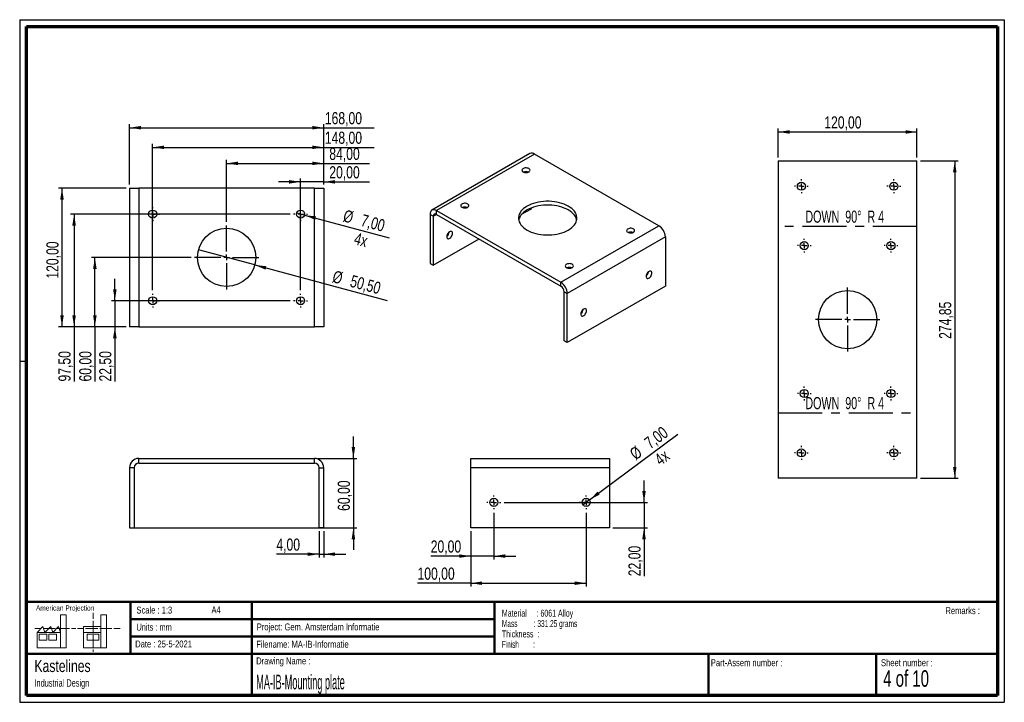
# Paper-space layout 'Sheet3' of a CAD drawing. Header units: millimetres. Extents: x 7 to 291, y 7 to 204.
import ezdxf

# ---------------------------------------------------------------- set-up
doc = ezdxf.new("R2010")
doc.units = ezdxf.units.MM
doc.linetypes.add('CENTERX2', pattern=[20.32, 12.7, -2.54, 2.54, -2.54])
for name, color, linetype in [('BORDERS', 7, 'Continuous'), ('DRAWING', 7, 'Continuous'), ('TEXT_SHEET_FORMAT', 7, 'Continuous')]:
    doc.layers.add(name, color=color, linetype=linetype)
doc.styles.add('SLDTEXTSTYLE0', font='TXT', dxfattribs={"width": 0.7})
doc.styles.add('SLDTEXTSTYLE1', font='TXT', dxfattribs={"width": 0.75})
doc.styles.add('SLDTEXTSTYLE2', font='TXT', dxfattribs={"width": 0.678571})
doc.styles.add('SLDTEXTSTYLE5', font='TXT', dxfattribs={"width": 0.605})
doc.styles.add('SLDTEXTSTYLE6', font='TXT', dxfattribs={"width": 0.549})
doc.styles.add('SLDTEXTSTYLE7', font='TXT', dxfattribs={"width": 0.467045})
doc.styles.add('SLDTEXTSTYLE8', font='TXT', dxfattribs={"width": 0.562222})
doc.styles.add('SLDTEXTSTYLE9', font='TXT', dxfattribs={"width": 0.660714})
doc.dimstyles.new('SLDDIMSTYLE4', dxfattribs={"dimtxt": 3.5, "dimasz": 3.302, "dimexe": 0, "dimexo": 0.0625, "dimgap": 0.875, "dimtad": 1, "dimlfac": 3, "dimrnd": 1e-09, "dimzin": 12, "dimdsep": 46, "dimtxsty": 'SLDTEXTSTYLE1', "dimsah": 1, "dimcen": 0.09, "dimadec": 0, "dimazin": 3, "dimtfac": 1, "dimtmove": 0, "dimatfit": 0, "dimfxl": 1, "dimfrac": 2, "dimtolj": 1, "dimtzin": 12, "dimarcsym": 0})
doc.dimstyles.new('SLDDIMSTYLE5', dxfattribs={"dimtxt": 3.5, "dimasz": 3.302, "dimexe": 0, "dimexo": 0.0625, "dimgap": 0.875, "dimtad": 1, "dimlfac": 3, "dimrnd": 1e-09, "dimzin": 12, "dimdsep": 46, "dimtxsty": 'SLDTEXTSTYLE1', "dimsah": 1, "dimcen": 0.09, "dimadec": 0, "dimazin": 3, "dimtfac": 1, "dimtofl": 0, "dimtmove": 0, "dimatfit": 3, "dimfxl": 1, "dimfrac": 2, "dimtolj": 1, "dimtzin": 12, "dimarcsym": 0})
doc.dimstyles.new('SLDDIMSTYLE6', dxfattribs={"dimtxt": 3.5, "dimasz": 3.302, "dimexe": 0, "dimexo": 0.0625, "dimgap": 0.875, "dimtad": 1, "dimlfac": 3, "dimrnd": 1e-09, "dimzin": 12, "dimdsep": 46, "dimtxsty": 'SLDTEXTSTYLE1', "dimblk1": 'NONE', "dimsah": 1, "dimcen": 0, "dimadec": 0, "dimazin": 3, "dimtfac": 1, "dimtmove": 0, "dimatfit": 3, "dimldrblk": 'NONE', "dimfxl": 1, "dimfrac": 2, "dimtolj": 1, "dimtzin": 12, "dimarcsym": 0})
doc.dimstyles.new('SLDDIMSTYLE7', dxfattribs={"dimtxt": 3.5, "dimasz": 3.302, "dimexe": 0, "dimexo": 0.0625, "dimgap": 0.875, "dimtad": 1, "dimlfac": 3, "dimrnd": 1e-09, "dimzin": 12, "dimdsep": 46, "dimtxsty": 'SLDTEXTSTYLE1', "dimblk1": 'NONE', "dimsah": 1, "dimcen": 0, "dimadec": 0, "dimazin": 3, "dimtfac": 1, "dimtmove": 0, "dimatfit": 3, "dimldrblk": 'NONE', "dimfxl": 1, "dimfrac": 2, "dimtolj": 1, "dimtzin": 12, "dimarcsym": 0})

# ---------------------------------------------------------------- blocks, each defined once
blk = doc.blocks.new('SW_NOTE_0_14')
at = {"layer": 'TEXT_SHEET_FORMAT', "color": 0, "char_height": 2, "attachment_point": 1}
for s, insert, style in [('Material     : 6061 Alloy', (0, 2.58), 'SLDTEXTSTYLE5'), ('Mass         : 331.25 grams', (0, -0.42), 'SLDTEXTSTYLE8'), ('Thickness  :', (0, -3.42), 'SLDTEXTSTYLE5'), ('Finish        :', (0, -6.42), 'SLDTEXTSTYLE6')]:
    blk.add_mtext(s, dxfattribs=dict(at, insert=insert, style=style))
blk = doc.blocks.new('SW_NOTE_0_15')
at = {"layer": 'DRAWING', "color": 0, "attachment_point": 1, "style": 'SLDTEXTSTYLE1'}
for s, insert, char_height in [('Kastelines', (0, 4.51), 3.5), ('Industrial Design', (0, -1.09), 2.1167)]:
    blk.add_mtext(s, dxfattribs=dict(at, insert=insert, char_height=char_height))
blk = doc.blocks.new('_D_7')
at = {"layer": 'DRAWING', "color": 7}
for p, q in [((102.82, 77.16), (102.82, 83.51)), ((92.59, 77.16), (103.82, 77.16)), ((102.82, 77.16), (102.82, 57.16)), ((39.26, 57.16), (103.82, 57.16)), ((102.82, 57.16), (102.82, 50.81))]:
    blk.add_line(p, q, dxfattribs=at)
for points in [[(102.82, 77.16), (103.33, 80.46), (102.31, 80.46)], [(102.82, 57.16), (102.31, 53.85), (103.33, 53.85)]]:
    blk.add_solid(points, dxfattribs=at)
at = {"layer": 'DRAWING', "color": 7, "insert": (98.31, 62.03), "char_height": 3.5, "attachment_point": 1, "rotation": 90, "style": 'SLDTEXTSTYLE1'}
blk.add_mtext('60,00', dxfattribs=at)
blk = doc.blocks.new('_D_8')
at = {"layer": 'DRAWING', "color": 7}
for p, q in [((92.92, 56.16), (92.92, 48.54)), ((94.26, 56.16), (94.26, 48.54)), ((92.92, 49.54), (80.6, 49.54)), ((92.92, 49.54), (94.26, 49.54)), ((94.26, 49.54), (100.61, 49.54))]:
    blk.add_line(p, q, dxfattribs=at)
for points in [[(92.92, 49.54), (89.62, 50.04), (89.62, 49.03)], [(94.26, 49.54), (97.56, 49.03), (97.56, 50.04)]]:
    blk.add_solid(points, dxfattribs=at)
at = {"layer": 'DRAWING', "color": 7, "insert": (80.6, 54.05), "char_height": 3.5, "attachment_point": 1, "style": 'SLDTEXTSTYLE1'}
blk.add_mtext('4,00', dxfattribs=at)
blk = doc.blocks.new('_D_9')
at = {"layer": 'DRAWING', "color": 7}
for p, q in [((37.26, 155.18), (17.77, 155.18)), ((18.77, 155.18), (18.77, 115.18)), ((37.26, 115.18), (17.77, 115.18))]:
    blk.add_line(p, q, dxfattribs=at)
for points in [[(18.77, 155.18), (18.26, 151.87), (19.28, 151.87)], [(18.77, 115.18), (19.28, 118.48), (18.26, 118.48)]]:
    blk.add_solid(points, dxfattribs=at)
at = {"layer": 'DRAWING', "color": 7, "insert": (14.26, 129.05), "char_height": 3.5, "attachment_point": 1, "rotation": 90, "style": 'SLDTEXTSTYLE1'}
blk.add_mtext('120,00', dxfattribs=at)
blk = doc.blocks.new('_D_10')
at = {"layer": 'DRAWING', "color": 7}
for p, q in [((34.02, 122.68), (34.02, 129.03)), ((84.59, 122.68), (33.02, 122.68)), ((34.02, 122.68), (34.02, 115.18)), ((37.26, 115.18), (33.02, 115.18)), ((34.02, 115.18), (34.02, 99.36))]:
    blk.add_line(p, q, dxfattribs=at)
for points in [[(34.02, 122.68), (34.53, 125.98), (33.51, 125.98)], [(34.02, 115.18), (33.51, 111.87), (34.53, 111.87)]]:
    blk.add_solid(points, dxfattribs=at)
at = {"layer": 'DRAWING', "color": 7, "insert": (29.51, 99.36), "char_height": 3.5, "attachment_point": 1, "rotation": 90, "style": 'SLDTEXTSTYLE1'}
blk.add_mtext('22,50', dxfattribs=at)
blk = doc.blocks.new('_D_11')
at = {"layer": 'DRAWING', "color": 7}
for p, q in [((56.01, 135.18), (27.26, 135.18)), ((28.26, 115.18), (28.26, 135.18)), ((37.26, 115.18), (27.26, 115.18)), ((28.26, 115.18), (28.26, 99.36))]:
    blk.add_line(p, q, dxfattribs=at)
for points in [[(28.26, 135.18), (27.75, 131.87), (28.77, 131.87)], [(28.26, 115.18), (28.77, 118.48), (27.75, 118.48)]]:
    blk.add_solid(points, dxfattribs=at)
at = {"layer": 'DRAWING', "color": 7, "insert": (23.75, 99.36), "char_height": 3.5, "attachment_point": 1, "rotation": 90, "style": 'SLDTEXTSTYLE1'}
blk.add_mtext('60,00', dxfattribs=at)
blk = doc.blocks.new('_D_12')
at = {"layer": 'DRAWING', "color": 7}
for p, q in [((84.59, 147.68), (21.26, 147.68)), ((22.26, 147.68), (22.26, 115.18)), ((37.26, 115.18), (21.26, 115.18)), ((22.26, 115.18), (22.26, 99.36))]:
    blk.add_line(p, q, dxfattribs=at)
for points in [[(22.26, 147.68), (21.75, 144.37), (22.77, 144.37)], [(22.26, 115.18), (22.77, 118.48), (21.75, 118.48)]]:
    blk.add_solid(points, dxfattribs=at)
at = {"layer": 'DRAWING', "color": 7, "insert": (17.75, 99.36), "char_height": 3.5, "attachment_point": 1, "rotation": 90, "style": 'SLDTEXTSTYLE1'}
blk.add_mtext('97,50', dxfattribs=at)
blk = doc.blocks.new('_D_13')
at = {"layer": 'DRAWING', "color": 7}
for p, q in [((87.59, 156.98), (81.24, 156.98)), ((87.59, 125.68), (87.59, 157.98)), ((94.26, 156.98), (87.59, 156.98)), ((94.26, 156.18), (94.26, 157.98)), ((94.26, 156.98), (107.51, 156.98))]:
    blk.add_line(p, q, dxfattribs=at)
for points in [[(87.59, 156.98), (84.29, 157.49), (84.29, 156.47)], [(94.26, 156.98), (97.56, 156.47), (97.56, 157.49)]]:
    blk.add_solid(points, dxfattribs=at)
at = {"layer": 'DRAWING', "color": 7, "insert": (95.87, 161.49), "char_height": 3.5, "attachment_point": 1, "style": 'SLDTEXTSTYLE1'}
blk.add_mtext('20,00', dxfattribs=at)
blk = doc.blocks.new('_D_14')
at = {"layer": 'DRAWING', "color": 7}
for p, q in [((66.26, 145.43), (66.26, 163.31)), ((66.26, 162.31), (94.26, 162.31)), ((94.26, 156.18), (94.26, 163.31)), ((94.26, 162.31), (107.51, 162.31))]:
    blk.add_line(p, q, dxfattribs=at)
for points in [[(66.26, 162.31), (69.56, 161.8), (69.56, 162.82)], [(94.26, 162.31), (90.96, 162.82), (90.96, 161.8)]]:
    blk.add_solid(points, dxfattribs=at)
at = {"layer": 'DRAWING', "color": 7, "insert": (95.87, 166.82), "char_height": 3.5, "attachment_point": 1, "style": 'SLDTEXTSTYLE1'}
blk.add_mtext('84,00', dxfattribs=at)
blk = doc.blocks.new('_D_15')
at = {"layer": 'DRAWING', "color": 7}
for p, q in [((44.92, 125.68), (44.92, 167.94)), ((94.26, 156.18), (94.26, 167.94)), ((44.92, 166.94), (94.26, 166.94)), ((94.26, 166.94), (108.8, 166.94))]:
    blk.add_line(p, q, dxfattribs=at)
for points in [[(44.92, 166.94), (48.23, 166.44), (48.23, 167.45)], [(94.26, 166.94), (90.96, 167.45), (90.96, 166.44)]]:
    blk.add_solid(points, dxfattribs=at)
at = {"layer": 'DRAWING', "color": 7, "insert": (94.58, 171.46), "char_height": 3.5, "attachment_point": 1, "style": 'SLDTEXTSTYLE1'}
blk.add_mtext('148,00', dxfattribs=at)
blk = doc.blocks.new('_D_16')
at = {"layer": 'DRAWING', "color": 7}
for p, q in [((38.26, 156.18), (38.26, 173.6)), ((94.26, 156.18), (94.26, 173.6)), ((38.26, 172.6), (94.26, 172.6)), ((94.26, 172.6), (108.8, 172.6))]:
    blk.add_line(p, q, dxfattribs=at)
for points in [[(38.26, 172.6), (41.56, 172.09), (41.56, 173.11)], [(94.26, 172.6), (90.96, 173.11), (90.96, 172.09)]]:
    blk.add_solid(points, dxfattribs=at)
at = {"layer": 'DRAWING', "color": 7, "insert": (94.58, 177.11), "char_height": 3.5, "attachment_point": 1, "style": 'SLDTEXTSTYLE1'}
blk.add_mtext('168,00', dxfattribs=at)
blk = doc.blocks.new('_D_17')
at = {"layer": 'DRAWING', "color": 7}
for q in [(58.13, 137.35), (112.6, 122.76)]:
    blk.add_line((74.39, 133), q, dxfattribs=at)
blk.add_solid([(74.39, 133), (77.45, 131.65), (77.71, 132.63)], dxfattribs=at)
at = {"layer": 'DRAWING', "color": 7, "char_height": 3.5, "attachment_point": 1, "rotation": 345, "style": 'SLDTEXTSTYLE1'}
for s, insert in [('%%c', (97.42, 131.49)), ('50,50', (102.53, 130.17))]:
    blk.add_mtext(s, dxfattribs=dict(at, insert=insert))
blk = doc.blocks.new('_None')
blk = doc.blocks.new('_D_18')
at = {"layer": 'DRAWING', "color": 7}
for q in [(86.46, 147.98), (113.15, 140.83)]:
    blk.add_line((88.72, 147.37), q, dxfattribs=at)
blk.add_solid([(88.72, 147.37), (91.78, 146.03), (92.04, 147.01)], dxfattribs=at)
at = {"layer": 'DRAWING', "color": 7, "char_height": 3.5, "attachment_point": 1, "rotation": 345, "style": 'SLDTEXTSTYLE1'}
for s, insert in [('%%c', (100.51, 149.03)), ('7,00', (105.62, 147.71)), ('4x', (103.66, 142.43))]:
    blk.add_mtext(s, dxfattribs=dict(at, insert=insert))
blk = doc.blocks.new('SW_CENTERMARKSYMBOL_0')
at = {"layer": 'DRAWING', "color": 0}
for p, q in [((0, 1.67), (0, 9.25)), ((-1.67, 0), (-9.25, 0)), ((0, 0), (-0.83, 0)), ((0, 0), (0, 0.83)), ((0, 0), (0, -0.83)), ((0, 0), (0.83, 0)), ((1.67, 0), (9.25, 0)), ((0, -1.67), (0, -9.25))]:
    blk.add_line(p, q, dxfattribs=at)
blk = doc.blocks.new('SW_CENTERMARKSYMBOL_1')
at = {"layer": 'DRAWING', "color": 0}
for p, q in [((-1.67, 0), (-2, 0)), ((0, 0), (-0.83, 0)), ((0, 1.67), (0, 2)), ((0, 0), (0, 0.83)), ((0, 0), (0, -0.83)), ((0, 0), (0.83, 0)), ((1.67, 0), (2, 0)), ((0, -1.67), (0, -2))]:
    blk.add_line(p, q, dxfattribs=at)
blk = doc.blocks.new('SW_CENTERMARKSYMBOL_2')
at = {"layer": 'DRAWING', "color": 0}
for p, q in [((-1.67, 0), (-2, 0)), ((0, 0), (-0.83, 0)), ((0, 1.67), (0, 2)), ((0, 0), (0, 0.83)), ((0, 0), (0, -0.83)), ((0, 0), (0.83, 0)), ((1.67, 0), (2, 0)), ((0, -1.67), (0, -2))]:
    blk.add_line(p, q, dxfattribs=at)
blk = doc.blocks.new('SW_CENTERMARKSYMBOL_3')
at = {"layer": 'DRAWING', "color": 0}
for p, q in [((-1.67, 0), (-2, 0)), ((0, 0), (-0.83, 0)), ((0, 1.67), (0, 2)), ((0, 0), (0, 0.83)), ((0, 0), (0, -0.83)), ((0, 0), (0.83, 0)), ((1.67, 0), (2, 0)), ((0, -1.67), (0, -2))]:
    blk.add_line(p, q, dxfattribs=at)
blk = doc.blocks.new('SW_CENTERMARKSYMBOL_4')
at = {"layer": 'DRAWING', "color": 0}
for p, q in [((-1.67, 0), (-2, 0)), ((0, 0), (-0.83, 0)), ((0, 1.67), (0, 2)), ((0, 0), (0, 0.83)), ((0, 0), (0, -0.83)), ((0, 0), (0.83, 0)), ((1.67, 0), (2, 0)), ((0, -1.67), (0, -2))]:
    blk.add_line(p, q, dxfattribs=at)
blk = doc.blocks.new('_D_19')
at = {"layer": 'DRAWING', "color": 7}
for p, q in [((143.32, 61.49), (143.32, 47.98)), ((136.65, 56.16), (136.65, 47.98)), ((136.65, 48.98), (125.12, 48.98)), ((143.32, 48.98), (136.65, 48.98)), ((143.32, 48.98), (149.67, 48.98))]:
    blk.add_line(p, q, dxfattribs=at)
for points in [[(136.65, 48.98), (133.35, 49.49), (133.35, 48.48)], [(143.32, 48.98), (146.62, 48.48), (146.62, 49.49)]]:
    blk.add_solid(points, dxfattribs=at)
at = {"layer": 'DRAWING', "color": 7, "insert": (125.12, 53.5), "char_height": 3.5, "attachment_point": 1, "style": 'SLDTEXTSTYLE1'}
blk.add_mtext('20,00', dxfattribs=at)
blk = doc.blocks.new('_D_20')
at = {"layer": 'DRAWING', "color": 7}
for p, q in [((169.98, 61.49), (169.98, 40.16)), ((136.65, 56.16), (136.65, 40.16)), ((136.65, 41.16), (121.31, 41.16)), ((136.65, 41.16), (169.98, 41.16))]:
    blk.add_line(p, q, dxfattribs=at)
for points in [[(136.65, 41.16), (139.95, 40.65), (139.95, 41.66)], [(169.98, 41.16), (166.68, 41.66), (166.68, 40.65)]]:
    blk.add_solid(points, dxfattribs=at)
at = {"layer": 'DRAWING', "color": 7, "insert": (121.31, 45.67), "char_height": 3.5, "attachment_point": 1, "style": 'SLDTEXTSTYLE1'}
blk.add_mtext('100,00', dxfattribs=at)
blk = doc.blocks.new('_D_21')
at = {"layer": 'DRAWING', "color": 7}
for p, q in [((186.65, 64.49), (186.65, 70.84)), ((146.32, 64.49), (187.65, 64.49)), ((186.65, 64.49), (186.65, 57.16)), ((177.65, 57.16), (187.65, 57.16)), ((186.65, 57.16), (186.65, 43.17))]:
    blk.add_line(p, q, dxfattribs=at)
for points in [[(186.65, 64.49), (187.16, 67.79), (186.14, 67.79)], [(186.65, 57.16), (186.14, 53.85), (187.16, 53.85)]]:
    blk.add_solid(points, dxfattribs=at)
at = {"layer": 'DRAWING', "color": 7, "insert": (182.14, 43.17), "char_height": 3.5, "attachment_point": 1, "rotation": 90, "style": 'SLDTEXTSTYLE1'}
blk.add_mtext('22,00', dxfattribs=at)
blk = doc.blocks.new('_D_22')
at = {"layer": 'DRAWING', "color": 7}
for q in [(196.43, 84.19), (169.05, 63.79)]:
    blk.add_line((170.92, 65.19), q, dxfattribs=at)
blk.add_solid([(170.92, 65.19), (173.87, 66.75), (173.26, 67.57)], dxfattribs=at)
at = {"layer": 'DRAWING', "color": 7, "char_height": 3.5, "attachment_point": 1, "rotation": 36.682, "style": 'SLDTEXTSTYLE1'}
for s, insert in [('7,00', (186.36, 82.55)), ('%%c', (182.16, 79.36)), ('4x', (189.29, 77.74))]:
    blk.add_mtext(s, dxfattribs=dict(at, insert=insert))
blk = doc.blocks.new('SW_CENTERMARKSYMBOL_5')
at = {"layer": 'DRAWING', "color": 0}
for p, q in [((-1.67, 0), (-2, 0)), ((0, 0), (-0.83, 0)), ((0, 1.67), (0, 2)), ((0, 0), (0, 0.83)), ((0, 0), (0, -0.83)), ((0, 0), (0.83, 0)), ((1.67, 0), (2, 0)), ((0, -1.67), (0, -2))]:
    blk.add_line(p, q, dxfattribs=at)
blk = doc.blocks.new('SW_CENTERMARKSYMBOL_6')
at = {"layer": 'DRAWING', "color": 0}
for p, q in [((-1.67, 0), (-2, 0)), ((0, 0), (-0.83, 0)), ((0, 1.67), (0, 2)), ((0, 0), (0, 0.83)), ((0, 0), (0, -0.83)), ((0, 0), (0.83, 0)), ((1.67, 0), (2, 0)), ((0, -1.67), (0, -2))]:
    blk.add_line(p, q, dxfattribs=at)
blk = doc.blocks.new('_D_23')
at = {"layer": 'DRAWING', "color": 7}
for p, q in [((225.37, 164.04), (225.37, 172.38)), ((225.37, 171.38), (265.37, 171.38)), ((265.37, 164.04), (265.37, 172.38))]:
    blk.add_line(p, q, dxfattribs=at)
for points in [[(225.37, 171.38), (228.67, 170.87), (228.67, 171.89)], [(265.37, 171.38), (262.07, 171.89), (262.07, 170.87)]]:
    blk.add_solid(points, dxfattribs=at)
at = {"layer": 'DRAWING', "color": 7, "insert": (238.64, 175.89), "char_height": 3.5, "attachment_point": 1, "style": 'SLDTEXTSTYLE1'}
blk.add_mtext('120,00', dxfattribs=at)
blk = doc.blocks.new('_D_24')
at = {"layer": 'DRAWING', "color": 7}
for p, q in [((266.37, 163.04), (277.28, 163.04)), ((276.28, 163.04), (276.28, 71.43)), ((266.37, 71.43), (277.28, 71.43))]:
    blk.add_line(p, q, dxfattribs=at)
for points in [[(276.28, 163.04), (275.78, 159.74), (276.79, 159.74)], [(276.28, 71.43), (276.79, 74.73), (275.78, 74.73)]]:
    blk.add_solid(points, dxfattribs=at)
at = {"layer": 'DRAWING', "color": 7, "insert": (271.77, 111.67), "char_height": 3.5, "attachment_point": 1, "rotation": 90, "style": 'SLDTEXTSTYLE1'}
blk.add_mtext('274,85', dxfattribs=at)
blk = doc.blocks.new('SW_CENTERMARKSYMBOL_7')
at = {"layer": 'DRAWING', "color": 0}
for p, q in [((0, 1.67), (0, 9.25)), ((-1.67, 0), (-9.25, 0)), ((0, 0), (-0.83, 0)), ((0, 0), (0, 0.83)), ((0, 0), (0, -0.83)), ((0, 0), (0.83, 0)), ((1.67, 0), (9.25, 0)), ((0, -1.67), (0, -9.25))]:
    blk.add_line(p, q, dxfattribs=at)
blk = doc.blocks.new('SW_CENTERMARKSYMBOL_8')
at = {"layer": 'DRAWING', "color": 0}
for p, q in [((-1.67, 0), (-2, 0)), ((0, 0), (-0.83, 0)), ((0, 1.67), (0, 2)), ((0, 0), (0, 0.83)), ((0, 0), (0, -0.83)), ((0, 0), (0.83, 0)), ((1.67, 0), (2, 0)), ((0, -1.67), (0, -2))]:
    blk.add_line(p, q, dxfattribs=at)
blk = doc.blocks.new('SW_CENTERMARKSYMBOL_9')
at = {"layer": 'DRAWING', "color": 0}
for p, q in [((-1.67, 0), (-2, 0)), ((0, 0), (-0.83, 0)), ((0, 1.67), (0, 2)), ((0, 0), (0, 0.83)), ((0, 0), (0, -0.83)), ((0, 0), (0.83, 0)), ((1.67, 0), (2, 0)), ((0, -1.67), (0, -2))]:
    blk.add_line(p, q, dxfattribs=at)
blk = doc.blocks.new('SW_CENTERMARKSYMBOL_10')
at = {"layer": 'DRAWING', "color": 0}
for p, q in [((-1.67, 0), (-2, 0)), ((0, 0), (-0.83, 0)), ((0, 1.67), (0, 2)), ((0, 0), (0, 0.83)), ((0, 0), (0, -0.83)), ((0, 0), (0.83, 0)), ((1.67, 0), (2, 0)), ((0, -1.67), (0, -2))]:
    blk.add_line(p, q, dxfattribs=at)
blk = doc.blocks.new('SW_CENTERMARKSYMBOL_11')
at = {"layer": 'DRAWING', "color": 0}
for p, q in [((-1.67, 0), (-2, 0)), ((0, 0), (-0.83, 0)), ((0, 1.67), (0, 2)), ((0, 0), (0, 0.83)), ((0, 0), (0, -0.83)), ((0, 0), (0.83, 0)), ((1.67, 0), (2, 0)), ((0, -1.67), (0, -2))]:
    blk.add_line(p, q, dxfattribs=at)
blk = doc.blocks.new('SW_CENTERMARKSYMBOL_12')
at = {"layer": 'DRAWING', "color": 0}
for p, q in [((-1.67, 0), (-2, 0)), ((0, 0), (-0.83, 0)), ((0, 1.67), (0, 2)), ((0, 0), (0, 0.83)), ((0, 0), (0, -0.83)), ((0, 0), (0.83, 0)), ((1.67, 0), (2, 0)), ((0, -1.67), (0, -2))]:
    blk.add_line(p, q, dxfattribs=at)
blk = doc.blocks.new('SW_CENTERMARKSYMBOL_13')
at = {"layer": 'DRAWING', "color": 0}
for p, q in [((-1.67, 0), (-2, 0)), ((0, 0), (-0.83, 0)), ((0, 1.67), (0, 2)), ((0, 0), (0, 0.83)), ((0, 0), (0, -0.83)), ((0, 0), (0.83, 0)), ((1.67, 0), (2, 0)), ((0, -1.67), (0, -2))]:
    blk.add_line(p, q, dxfattribs=at)
blk = doc.blocks.new('SW_CENTERMARKSYMBOL_14')
at = {"layer": 'DRAWING', "color": 0}
for p, q in [((-1.67, 0), (-2, 0)), ((0, 0), (-0.83, 0)), ((0, 1.67), (0, 2)), ((0, 0), (0, 0.83)), ((0, 0), (0, -0.83)), ((0, 0), (0.83, 0)), ((1.67, 0), (2, 0)), ((0, -1.67), (0, -2))]:
    blk.add_line(p, q, dxfattribs=at)
blk = doc.blocks.new('SW_CENTERMARKSYMBOL_15')
at = {"layer": 'DRAWING', "color": 0}
for p, q in [((-1.67, 0), (-2, 0)), ((0, 0), (-0.83, 0)), ((0, 1.67), (0, 2)), ((0, 0), (0, 0.83)), ((0, 0), (0, -0.83)), ((0, 0), (0.83, 0)), ((1.67, 0), (2, 0)), ((0, -1.67), (0, -2))]:
    blk.add_line(p, q, dxfattribs=at)

psp = doc.layouts.new('Sheet3')

# ---------------------------------------------------------------- linework, layer by layer
at = {"color": 7, "linetype": 'Continuous', "lineweight": 25}
for p, q in [((153.7566, 165.1529), (125.4723, 148.8248)), ((155.0898, 165.0209), (126.8056, 148.6928)), ((190.9166, 144.3386), (155.0898, 165.0209)), ((225.3718, 163.0442), (265.3718, 163.0442)), ((225.3718, 163.0442), (225.3718, 71.4277)), ((265.3718, 71.4277), (265.3718, 163.0442)), ((38.2581, 155.176), (38.2581, 115.176)), ((38.2581, 155.176), (40.9247, 155.176)), ((40.9247, 155.176), (40.9247, 115.176)), ((91.5914, 155.176), (40.9247, 155.176)), ((91.5914, 115.176), (91.5914, 155.176)), ((91.5914, 155.176), (94.2581, 155.176)), ((94.2581, 155.176), (94.2581, 115.176)), ((126.8056, 148.6928), (162.6323, 128.0104)), ((126.8056, 147.604), (126.8056, 148.6928)), ((151.3504, 147.6199), (154.147, 149.2344)), ((154.147, 149.2344), (154.147, 149.4522)), ((125.8627, 147.0596), (124.9199, 147.6039)), ((124.9199, 147.6039), (124.9199, 133.4505)), ((125.8627, 147.0596), (126.8057, 147.6039)), ((125.8627, 147.0596), (125.8627, 132.9062)), ((126.8056, 147.604), (162.6323, 126.9217)), ((162.6323, 128.0104), (190.9166, 144.3386)), ((125.8627, 132.9062), (139.0642, 140.5273)), ((192.8022, 141.0726), (164.5179, 124.7444)), ((192.8022, 141.0726), (192.8022, 126.9192)), ((124.9199, 133.4505), (125.8627, 132.9062)), ((162.6323, 126.9217), (162.6323, 128.0104)), ((163.5751, 125.2887), (164.5179, 124.7444)), ((163.5751, 111.1353), (163.5751, 125.2887)), ((192.8022, 126.9192), (164.5179, 110.5911)), ((164.5179, 110.5911), (164.5179, 124.7444)), ((40.9247, 115.176), (38.2581, 115.176)), ((40.9247, 115.176), (91.5914, 115.176)), ((94.2581, 115.176), (91.5914, 115.176)), ((164.5179, 110.5911), (163.5751, 111.1353)), ((40.9247, 75.823), (40.9247, 77.1564)), ((40.9247, 77.1564), (91.5914, 77.1564)), ((91.5914, 75.823), (91.5914, 77.1564)), ((136.6486, 74.4897), (136.6486, 77.1564)), ((136.6486, 77.1564), (176.6486, 77.1564)), ((176.6486, 77.1564), (176.6486, 74.4897)), ((39.5914, 74.4897), (38.2581, 74.4897)), ((38.2581, 74.4897), (38.2581, 57.1564)), ((39.5914, 74.4897), (39.5914, 57.1564)), ((40.9247, 75.823), (91.5914, 75.823)), ((92.9247, 57.1564), (92.9247, 74.4897)), ((92.9247, 74.4897), (94.2581, 74.4897)), ((94.2581, 57.1564), (94.2581, 74.4897)), ((136.6486, 57.1564), (136.6486, 74.4897)), ((176.6486, 74.4897), (136.6486, 74.4897)), ((176.6486, 74.4897), (176.6486, 57.1564)), ((265.3718, 71.4277), (225.3718, 71.4277)), ((38.2581, 57.1564), (39.5914, 57.1564)), ((94.2581, 57.1564), (92.9247, 57.1564)), ((176.6486, 57.1564), (136.6486, 57.1564))]:
    psp.add_line(p, q, dxfattribs=at)
at = {"color": 7, "linetype": 'CENTERX2'}
for p, q in [((265.3718, 144.1401), (225.3718, 144.1401)), ((225.3718, 90.3318), (265.3718, 90.3318))]:
    psp.add_line(p, q, dxfattribs=at)
at = {"color": 7, "linetype": 'Continuous', "lineweight": 25, "flags": 128}
for points in [[(153.4399, 160.8028), (153.2088, 160.9063), (152.9404, 160.9733), (152.6516, 160.9997), (152.3604, 160.9839), (152.0853, 160.9267), (151.8434, 160.8318), (151.65, 160.7051), (151.5173, 160.5547), (151.4535, 160.39), (151.4626, 160.2212), (151.5442, 160.0591), (151.6931, 159.9138), (151.8999, 159.7944), (152.1516, 159.7085), (152.4324, 159.6614), (152.7247, 159.6561), (153.0101, 159.6929), (153.2707, 159.7695), (153.4901, 159.8812), (153.6545, 160.0208), (153.7535, 160.1797), (153.781, 160.3477), (153.7353, 160.5145), (153.6191, 160.6694), (153.4399, 160.8028)], [(134.1123, 149.6452), (134.3434, 149.5418), (134.6118, 149.4747), (134.9006, 149.4483), (135.1918, 149.4642), (135.4669, 149.5214), (135.7088, 149.6163), (135.9022, 149.7429), (136.035, 149.8933), (136.0988, 150.0581), (136.0896, 150.2268), (136.008, 150.3889), (135.8591, 150.5343), (135.6523, 150.6536), (135.4006, 150.7396), (135.1198, 150.7867), (134.8275, 150.792), (134.5421, 150.7552), (134.2815, 150.6785), (134.0622, 150.5669), (133.8978, 150.4272), (133.7987, 150.2684), (133.7712, 150.1003), (133.8169, 149.9336), (133.9331, 149.7786), (134.1123, 149.6452)], [(152.9096, 143.0799), (153.4841, 142.7776), (154.1045, 142.5071), (154.7655, 142.2709), (155.4614, 142.0708), (156.1863, 141.9087), (156.9341, 141.7859), (157.6982, 141.7034), (158.4723, 141.662), (159.2498, 141.662), (160.0239, 141.7034), (160.7881, 141.7859), (161.5358, 141.9087), (162.2607, 142.0708), (162.9566, 142.2709), (163.6176, 142.5071), (164.238, 142.7776), (164.8125, 143.0799), (165.3363, 143.4116), (165.8048, 143.7698), (166.214, 144.1513), (166.5606, 144.5531), (166.8414, 144.9716), (167.0542, 145.4032), (167.197, 145.8444), (167.2687, 146.2913), (167.2687, 146.7401), (167.197, 147.1869), (167.0542, 147.6281), (166.8414, 148.0598), (166.5606, 148.4783), (166.214, 148.88), (165.8048, 149.2616), (165.3363, 149.6197), (164.8125, 149.9514), (164.238, 150.2537), (163.6176, 150.5242), (162.9566, 150.7605), (162.2607, 150.9605), (161.5358, 151.1226), (160.7881, 151.2454), (160.0239, 151.3279), (159.2498, 151.3693), (158.4723, 151.3693), (157.6982, 151.3279), (156.9341, 151.2454), (156.1863, 151.1226), (155.4614, 150.9605), (154.7655, 150.7605), (154.1045, 150.5242), (153.4841, 150.2537), (152.9096, 149.9514), (152.3858, 149.6197), (151.9173, 149.2616), (151.5081, 148.88), (151.1615, 148.4783), (150.8807, 148.0598), (150.668, 147.6281), (150.5251, 147.1869), (150.4534, 146.7401), (150.4534, 146.2913), (150.5251, 145.8444), (150.668, 145.4032), (150.8807, 144.9716), (151.1615, 144.5531), (151.5081, 144.1513), (151.9173, 143.7698), (152.3858, 143.4116), (152.9096, 143.0799)], [(126.8056, 148.6928), (126.4781, 148.8487), (126.1606, 148.9337), (125.8627, 148.9453), (125.5935, 148.883), (125.3611, 148.7488), (125.1726, 148.5467), (125.0337, 148.2829), (124.9486, 147.9654), (124.9199, 147.6039)], [(167.2247, 145.9713), (167.197, 146.0982), (167.0542, 146.5394), (166.8414, 146.971), (166.5606, 147.3895), (166.214, 147.7913), (165.8048, 148.1729), (165.3363, 148.531), (164.8125, 148.8627), (164.238, 149.165), (163.6176, 149.4355), (162.9566, 149.6717), (162.2607, 149.8718), (161.5358, 150.0339), (160.7881, 150.1567), (160.0239, 150.2392), (159.2498, 150.2806), (158.4723, 150.2806), (157.6982, 150.2392), (156.9341, 150.1567), (156.1863, 150.0339), (155.4614, 149.8718), (154.7655, 149.6717), (154.1045, 149.4355), (153.4841, 149.165), (152.9096, 148.8627), (152.3858, 148.531), (151.9173, 148.1729), (151.5081, 147.7913), (151.1615, 147.3895), (150.8807, 146.971), (150.668, 146.5394), (150.5251, 146.0982), (150.4974, 145.9713)], [(130.5768, 142.5682), (130.3716, 142.4198), (130.1794, 142.2209), (130.0121, 141.984), (129.8803, 141.7239), (129.7922, 141.457), (129.7535, 141.2001), (129.7664, 140.9692), (129.8303, 140.779), (129.9411, 140.6414), (130.0919, 140.5649), (130.2731, 140.5545), (130.4734, 140.6107), (130.6802, 140.7301), (130.8805, 140.9051), (131.0617, 141.1248), (131.2124, 141.3753), (131.3232, 141.6408), (131.3871, 141.9048), (131.4001, 142.1507), (131.3614, 142.3628), (131.2733, 142.5281), (131.1415, 142.636), (130.9742, 142.6798), (130.7819, 142.6567), (130.5768, 142.5682)], [(181.9599, 142.4336), (182.191, 142.3302), (182.4593, 142.2631), (182.7482, 142.2367), (183.0393, 142.2526), (183.3145, 142.3098), (183.5564, 142.4047), (183.7498, 142.5313), (183.8825, 142.6817), (183.9463, 142.8465), (183.9371, 143.0152), (183.8556, 143.1773), (183.7067, 143.3227), (183.4999, 143.442), (183.2482, 143.528), (182.9673, 143.5751), (182.675, 143.5804), (182.3896, 143.5436), (182.1291, 143.4669), (181.9097, 143.3553), (181.7453, 143.2156), (181.6463, 143.0568), (181.6187, 142.8887), (181.6645, 142.722), (181.7806, 142.567), (181.9599, 142.4336)], [(165.9321, 133.181), (165.7011, 133.2845), (165.4327, 133.3515), (165.1438, 133.3779), (164.8527, 133.362), (164.5775, 133.3049), (164.3356, 133.21), (164.1422, 133.0833), (164.0095, 132.9329), (163.9457, 132.7681), (163.9549, 132.5994), (164.0365, 132.4373), (164.1853, 132.292), (164.3921, 132.1726), (164.6438, 132.0867), (164.9247, 132.0396), (165.217, 132.0343), (165.5024, 132.0711), (165.7629, 132.1477), (165.9823, 132.2594), (166.1467, 132.399), (166.2457, 132.5578), (166.2733, 132.7259), (166.2275, 132.8927), (166.1114, 133.0476), (165.9321, 133.181)], [(188.0881, 131.1385), (187.883, 130.9901), (187.6907, 130.7912), (187.5234, 130.5543), (187.3916, 130.2942), (187.3036, 130.0273), (187.2648, 129.7703), (187.2778, 129.5395), (187.3417, 129.3493), (187.4525, 129.2116), (187.6032, 129.1352), (187.7845, 129.1248), (187.9847, 129.181), (188.1915, 129.3004), (188.3918, 129.4754), (188.573, 129.6951), (188.7238, 129.9455), (188.8346, 130.2111), (188.8985, 130.4751), (188.9115, 130.7209), (188.8727, 130.9331), (188.7847, 131.0984), (188.6529, 131.2063), (188.4856, 131.2501), (188.2933, 131.227), (188.0881, 131.1385)], [(169.232, 120.253), (169.0268, 120.1046), (168.8345, 119.9058), (168.6672, 119.6688), (168.5354, 119.4087), (168.4474, 119.1418), (168.4086, 118.8849), (168.4216, 118.6541), (168.4855, 118.4639), (168.5963, 118.3262), (168.7471, 118.2498), (168.9283, 118.2393), (169.1286, 118.2956), (169.3354, 118.415), (169.5356, 118.59), (169.7169, 118.8096), (169.8676, 119.0601), (169.9784, 119.3257), (170.0423, 119.5897), (170.0553, 119.8355), (170.0165, 120.0477), (169.9285, 120.2129), (169.7967, 120.3208), (169.6294, 120.3646), (169.4371, 120.3415), (169.232, 120.253)]]:
    psp.add_lwpolyline(points, dxfattribs=at)
at = {"color": 7, "linetype": 'Continuous', "lineweight": 25}
for centre, radius in [((232.0385, 155.7109), 1.1667), ((258.7052, 155.7109), 1.1667), ((44.9247, 147.676), 1.1667), ((87.5914, 147.676), 1.1667), ((66.2581, 135.176), 8.4167), ((232.8718, 138.5693), 1.1667), ((257.8718, 138.5693), 1.1667), ((245.3718, 117.2359), 8.4167), ((44.9247, 122.676), 1.1667), ((87.5914, 122.676), 1.1667), ((232.8718, 95.9026), 1.1667), ((257.8718, 95.9026), 1.1667), ((232.0385, 78.761), 1.1667), ((258.7052, 78.761), 1.1667), ((143.3153, 64.4897), 1.1667), ((169.9819, 64.4897), 1.1667)]:
    psp.add_circle(centre, radius, dxfattribs=at)
for centre, radius, start, end in [((154.3089, 163.9325), 1.3396, 54.341062, 114.34848), ((152.6149, 158.0755), 1.8398, 68.0751, 111.9249), ((126.4375, 147.1528), 0.5823, 50.796715, 189.214037), ((134.9373, 147.8728), 1.8376, 68.046711, 111.953289), ((128.6298, 142.7395), 1.8372, 308.033874, 351.971503), ((182.7848, 140.6612), 1.8376, 68.046711, 111.953289), ((188.7256, 140.8963), 4.0804, 2.476398, 57.523602), ((165.1072, 130.4536), 1.8398, 68.0751, 111.9249), ((186.1412, 131.3098), 1.8372, 308.033874, 351.971503), ((160.4413, 124.5681), 4.0804, 2.476304, 57.523696), ((161.5281, 125.1956), 2.0491, 2.605478, 57.394522), ((167.285, 120.4243), 1.8372, 308.033874, 351.971503), ((40.9247, 74.4897), 2.6667, 90, 180), ((91.5914, 74.4897), 2.6667, 0, 90), ((40.9247, 74.4897), 1.3333, 90, 180), ((91.5914, 74.4897), 1.3333, 0, 90)]:
    psp.add_arc(centre, radius, start, end, dxfattribs=at)
at = {"layer": 'BORDERS', "lineweight": 70}
for p, q in [((8.5696, 8.7839), (8.5696, 201.7839)), ((8.5696, 201.7839), (288.5696, 201.7839)), ((288.5696, 201.7839), (288.5696, 8.7839)), ((288.5696, 8.7839), (8.5696, 8.7839))]:
    psp.add_line(p, q, dxfattribs=at)
at = {"layer": 'BORDERS', "lineweight": 50}
for p, q in [((8.5696, 35.7839), (288.5696, 35.7839)), ((38.5696, 35.7839), (38.5696, 20.7839)), ((73.5696, 35.7839), (73.5696, 8.7839)), ((143.5696, 35.7839), (143.5696, 20.7839)), ((38.5696, 30.7839), (143.5696, 30.7839)), ((38.5696, 25.7839), (143.5696, 25.7839)), ((8.5696, 20.7839), (288.5696, 20.7839)), ((205.2225, 8.7839), (205.2225, 20.7839)), ((253.6509, 8.7839), (253.6509, 20.7839))]:
    psp.add_line(p, q, dxfattribs=at)
at = {"layer": 'TEXT_SHEET_FORMAT'}
for p, q in [((6.5696, 203.7839), (290.5696, 203.7839)), ((6.5696, 203.7839), (6.5696, 6.7839)), ((290.5696, 203.7839), (290.5696, 6.7839)), ((6.5696, 105.2839), (8.6215, 105.2839)), ((6.5696, 6.7839), (290.5696, 6.7839))]:
    psp.add_line(p, q, dxfattribs=at)
at = {"layer": 'TEXT_SHEET_FORMAT', "color": 7, "linetype": 'Continuous', "lineweight": 18}
for p, q in [((18.3208, 26.9711), (18.3208, 32.0361)), ((18.3208, 32.0361), (20.0027, 32.0361)), ((20.0027, 32.0361), (20.0027, 22.4704)), ((27.7328, 32.596), (27.7328, 30.8389)), ((31.6542, 32.0317), (29.9723, 32.0317)), ((29.9723, 32.0317), (29.9723, 22.466)), ((31.6542, 26.9668), (31.6542, 32.0317)), ((11.5933, 26.9711), (13.2752, 28.6594)), ((13.2752, 28.6594), (13.8375, 26.9711)), ((13.8375, 26.9711), (15.5194, 28.6594)), ((15.5194, 28.6594), (16.0814, 26.9711)), ((16.0814, 26.9711), (17.7632, 28.6594)), ((17.7632, 28.6594), (18.3208, 26.9711)), ((24.9266, 28.655), (24.9266, 26.9668)), ((24.9266, 28.655), (29.9723, 28.655)), ((27.7328, 30.2516), (27.7328, 28.4899)), ((27.7328, 28.4899), (27.7328, 26.7282)), ((10.9809, 28.0997), (12.736, 28.0997)), ((18.3208, 26.9711), (11.5933, 26.9711)), ((11.5933, 26.9711), (11.5933, 22.4704)), ((12.1556, 26.4115), (14.3995, 26.4115)), ((12.1556, 24.7231), (12.1556, 26.4115)), ((13.321, 28.0997), (15.076, 28.0997)), ((14.3995, 26.4115), (14.3995, 24.7231)), ((14.957, 26.4115), (17.2012, 26.4115)), ((14.957, 24.7231), (14.957, 26.4115)), ((15.076, 28.0997), (16.8309, 28.0997)), ((17.2012, 26.4115), (17.2012, 24.7231)), ((17.4159, 28.0997), (19.1711, 28.0997)), ((18.3208, 26.9711), (18.3208, 22.4704)), ((19.1711, 28.0997), (20.926, 28.0997)), ((21.511, 28.0997), (22.8089, 28.0997)), ((23.2447, 28.0953), (24.9952, 28.0953)), ((24.9266, 26.9668), (29.9723, 26.9668)), ((24.9266, 26.9668), (24.9266, 22.466)), ((25.5802, 28.0953), (27.3352, 28.0953)), ((26.0509, 26.4071), (29.4147, 26.4071)), ((26.0509, 24.7187), (26.0509, 26.4071)), ((27.3352, 28.0953), (29.0902, 28.0953)), ((27.7328, 26.1409), (27.7328, 24.3793)), ((29.4147, 26.4071), (29.4147, 24.7187)), ((29.6752, 28.0953), (31.4303, 28.0953)), ((31.4303, 28.0953), (33.1853, 28.0953)), ((31.6542, 26.9668), (31.6542, 22.466)), ((33.7703, 28.0953), (35.5252, 28.0953)), ((14.3995, 24.7231), (12.1556, 24.7231)), ((17.2012, 24.7231), (14.957, 24.7231)), ((29.4147, 24.7187), (26.0509, 24.7187)), ((27.7328, 24.3793), (27.7328, 22.6175)), ((11.5933, 22.4704), (18.3208, 22.4704)), ((18.3208, 22.4704), (20.0027, 22.4704)), ((24.9266, 22.466), (31.6542, 22.466)), ((27.7328, 22.0302), (27.7328, 21.342))]:
    psp.add_line(p, q, dxfattribs=at)

# ---------------------------------------------------------------- block references
at = {"layer": 'DRAWING', "color": 7}
for name, p in [('SW_CENTERMARKSYMBOL_14', (232.0385, 155.7109)), ('SW_CENTERMARKSYMBOL_15', (258.7052, 155.7109)), ('SW_CENTERMARKSYMBOL_2', (44.9247, 147.676)), ('SW_CENTERMARKSYMBOL_1', (87.5914, 147.676)), ('SW_CENTERMARKSYMBOL_0', (66.2581, 135.176)), ('SW_CENTERMARKSYMBOL_8', (232.8718, 138.5693)), ('SW_CENTERMARKSYMBOL_10', (257.8718, 138.5693)), ('SW_CENTERMARKSYMBOL_7', (245.3718, 117.2359)), ('SW_CENTERMARKSYMBOL_4', (44.9247, 122.676)), ('SW_CENTERMARKSYMBOL_3', (87.5914, 122.676)), ('SW_CENTERMARKSYMBOL_9', (232.8718, 95.9026)), ('SW_CENTERMARKSYMBOL_11', (257.8718, 95.9026)), ('SW_CENTERMARKSYMBOL_12', (232.0385, 78.761)), ('SW_CENTERMARKSYMBOL_13', (258.7052, 78.761)), ('SW_CENTERMARKSYMBOL_6', (143.3153, 64.4897)), ('SW_CENTERMARKSYMBOL_5', (169.9819, 64.4897))]:
    psp.add_blockref(name, p, dxfattribs=at)
at = {"layer": 'DRAWING'}
psp.add_blockref('SW_NOTE_0_15', (10.8265, 14.511), dxfattribs=at)
at = {"layer": 'TEXT_SHEET_FORMAT', "color": 218}
psp.add_blockref('SW_NOTE_0_14', (145.6526, 30.9309), dxfattribs=at)

# ---------------------------------------------------------------- texts
at = {"color": 7, "linetype": 'Continuous', "lineweight": 0, "char_height": 3.5, "attachment_point": 2, "style": 'SLDTEXTSTYLE9'}
for insert in [(244.5418, 148.6879), (244.5418, 94.8797)]:
    psp.add_mtext('DOWN  90°  R 4', dxfattribs=dict(at, insert=insert))
at = {"layer": 'TEXT_SHEET_FORMAT', "attachment_point": 1}
for s, insert, char_height, style in [('American Projection', (11.2772, 34.7557), 1.5, 'SLDTEXTSTYLE1'), ('Scale : 1:3', (40.2454, 34.4082), 2, 'SLDTEXTSTYLE1'), ('A4', (61.8906, 34.4862), 2, 'SLDTEXTSTYLE1'), ('Remarks :', (273.5956, 34.2358), 2, 'SLDTEXTSTYLE1'), ('Units : mm', (40.2393, 29.4761), 2, 'SLDTEXTSTYLE0'), ('Project: Gem. Amsterdam Informatie', (74.9564, 29.538), 2, 'SLDTEXTSTYLE1'), ('Date : 25-5-2021', (39.8865, 24.6218), 2, 'SLDTEXTSTYLE1'), ('Filename: MA-IB-Informatie', (74.7977, 24.5313), 2, 'SLDTEXTSTYLE1'), ('Drawing Name :', (74.7803, 19.7365), 2, 'SLDTEXTSTYLE1'), ('Part-Assem number :', (205.9266, 19.2104), 2, 'SLDTEXTSTYLE1'), ('Sheet number :', (255.0112, 19.2104), 2, 'SLDTEXTSTYLE1'), ('4 of 10', (255.6343, 16.0396), 4.7625, 'SLDTEXTSTYLE2')]:
    psp.add_mtext(s, dxfattribs=dict(at, insert=insert, char_height=char_height, style=style))
at = {"layer": 'TEXT_SHEET_FORMAT', "color": 218, "insert": (74.7803, 14.7617), "char_height": 4.233333, "attachment_point": 1, "style": 'SLDTEXTSTYLE7'}
psp.add_mtext('MA-IB-Mounting plate', dxfattribs=at)

# ---------------------------------------------------------------- dimensions: what is measured, and where the dimension line sits
at = {"layer": 'DRAWING', "color": 7}
for base, p1, p2, dimstyle, picture, middle in [((94.2581, 172.6012), (38.2581, 155.176), (94.2581, 155.176), 'SLDDIMSTYLE5', '_D_16', (101.6896, 172.6012)), ((265.3718, 171.379), (225.3718, 163.0442), (265.3718, 163.0442), 'SLDDIMSTYLE5', '_D_23', (245.751, 171.379)), ((94.2581, 166.9434), (44.9247, 124.676), (94.2581, 155.176), 'SLDDIMSTYLE5', '_D_15', (101.6896, 166.9434)), ((94.2581, 162.3118), (66.2581, 144.426), (94.2581, 155.176), 'SLDDIMSTYLE5', '_D_14', (101.6896, 162.3118)), ((87.5914, 156.9786), (94.2581, 155.176), (87.5914, 124.676), 'SLDDIMSTYLE4', '_D_13', (101.6896, 156.9786)), ((169.9819, 41.1564), (136.6486, 57.1564), (169.9819, 62.4897), 'SLDDIMSTYLE5', '_D_20', (128.4206, 41.1564)), ((136.6486, 48.985), (143.3153, 62.4897), (136.6486, 57.1564), 'SLDDIMSTYLE4', '_D_19', (130.939, 48.985)), ((94.2581, 49.5356), (92.9247, 57.1564), (94.2581, 57.1564), 'SLDDIMSTYLE4', '_D_8', (85.1244, 49.5356))]:
    dim = psp.add_linear_dim(base=base, p1=p1, p2=p2, dimstyle=dimstyle, dxfattribs=at)
    dim.commit()
    dim.dimension.update_dxf_attribs({"geometry": picture, "text_midpoint": middle, "dimtype": 160})
for base, p1, p2, dimstyle, picture, middle in [((276.2842, 71.4277), (265.3718, 163.0442), (265.3718, 71.4277), 'SLDDIMSTYLE5', '_D_24', (276.2842, 118.7772)), ((18.768, 115.176), (38.2581, 155.176), (38.2581, 115.176), 'SLDDIMSTYLE5', '_D_9', (18.768, 136.1653)), ((22.2581, 115.176), (85.5914, 147.676), (38.2581, 115.176), 'SLDDIMSTYLE5', '_D_12', (22.2581, 105.176)), ((28.2581, 135.176), (38.2581, 115.176), (57.0081, 135.176), 'SLDDIMSTYLE5', '_D_11', (28.2581, 105.176)), ((34.0228, 115.176), (85.5914, 122.676), (38.2581, 115.176), 'SLDDIMSTYLE5', '_D_10', (34.0228, 105.176)), ((102.8178, 57.1564), (91.5914, 77.1564), (38.2581, 57.1564), 'SLDDIMSTYLE4', '_D_7', (102.8178, 67.8498)), ((186.6486, 57.1564), (145.3153, 64.4897), (176.6486, 57.1564), 'SLDDIMSTYLE4', '_D_21', (186.6486, 48.985))]:
    dim = psp.add_linear_dim(base=base, p1=p1, p2=p2, angle=90, dimstyle=dimstyle, dxfattribs=at)
    dim.commit()
    dim.dimension.update_dxf_attribs({"geometry": picture, "text_midpoint": middle, "dimtype": 160})
for p1, p2, dimstyle, picture, middle in [((86.4645, 147.9779), (88.7183, 147.374), 'SLDDIMSTYLE7', '_D_18', (106.23, 142.6818)), ((58.1282, 137.3544), (74.388, 132.9976), 'SLDDIMSTYLE6', '_D_17', (104.5209, 124.9235)), ((169.0463, 63.7927), (170.9176, 65.1866), 'SLDDIMSTYLE7', '_D_22', (190.6841, 79.9105))]:
    dim = psp.add_diameter_dim_2p(p1=p1, p2=p2, dimstyle=dimstyle, dxfattribs=at)
    dim.commit()
    dim.dimension.update_dxf_attribs({"geometry": picture, "text_midpoint": middle, "dimtype": 163})

doc.saveas('drawing.dxf')
